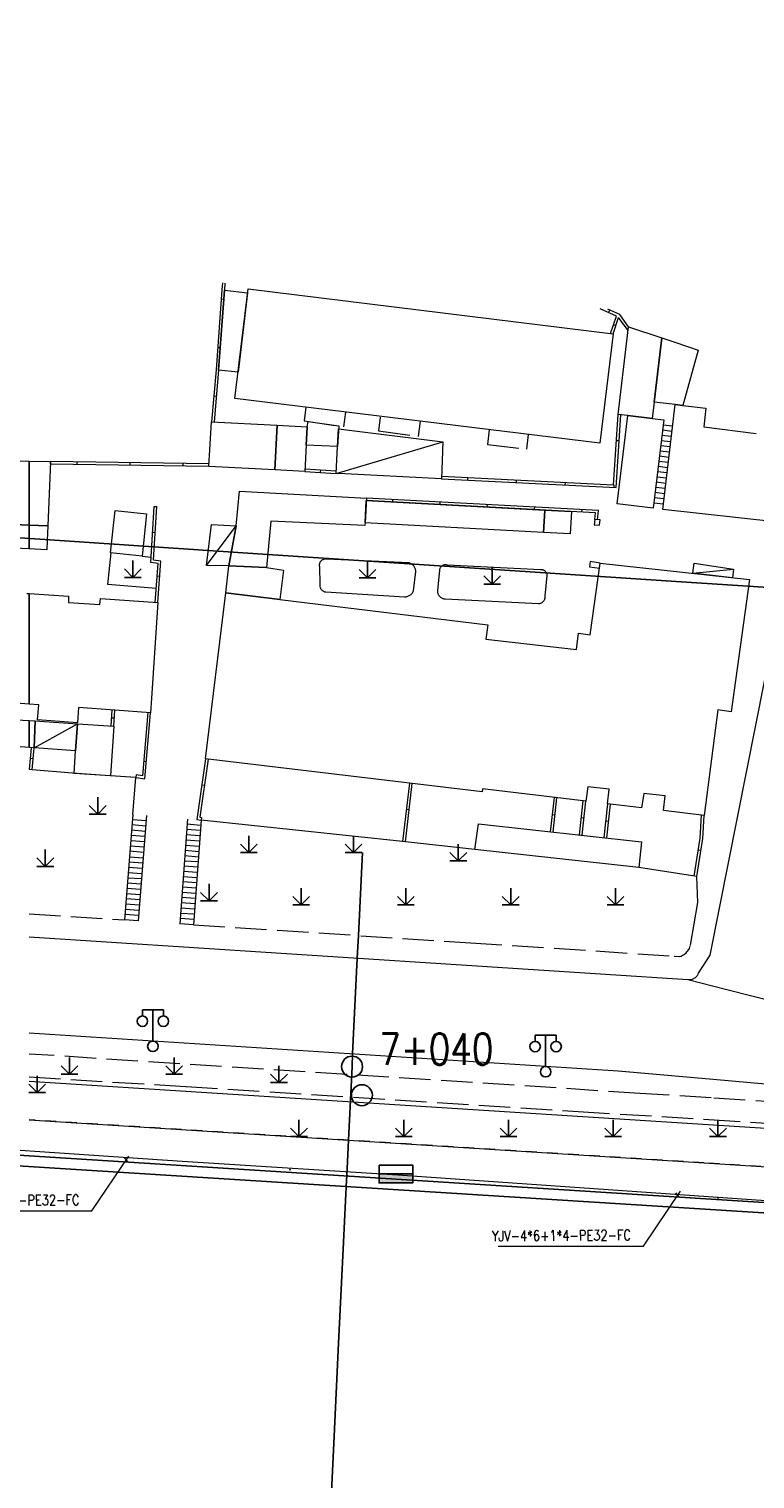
# Model space of a CAD drawing. Extents: x 39508475 to 39522402, y 3783947 to 3795549.
# Tile 135 of 256: x 39516000 to 39516069, y 3794000 to 3794138. Entities that reach past the tile are written whole.
import ezdxf
from ezdxf.enums import TextEntityAlignment as Align

# ---------------------------------------------------------------- set-up
doc = ezdxf.new("R2010")
doc.units = 0
doc.header["$PDSIZE"] = 0.2
doc.linetypes.add('X0', pattern=[4, 3, -1])
doc.linetypes.add('X6', pattern=[2, 1, -1])
doc.layers.get('0').update_dxf_attribs({"linetype": 'CONTINUOUS'})
for name, color, linetype in [('DLSS', 4, 'CONTINUOUS'), ('JCDL_DMX_F', 30, 'CONTINUOUS'), ('JCDL_JMDD_F', 231, 'CONTINUOUS'), ('JCDL_JMDX_F', 231, 'CONTINUOUS'), ('JCDL_JTD_F', 100, 'CONTINUOUS'), ('JMD', 6, 'CONTINUOUS'), ('SXSS', 5, 'CONTINUOUS'), ('ZBTZ', 3, 'CONTINUOUS'), ('zdh', 7, 'CONTINUOUS'), ('拆迁面积', 10, 'CONTINUOUS'), ('断面线', 2, 'CONTINUOUS')]:
    doc.layers.add(name, color=color, linetype=linetype)
for name, color, linetype, lineweight in [('JCDL_JMDX', 1, 'CONTINUOUS', 0), ('JCDL_ZBX', 3, 'CONTINUOUS', 0), ('JCDL_ZBX_F', 7, 'CONTINUOUS', 0), ('TEXTL_ZJ', 7, 'CONTINUOUS', 0), ('道路照明-管道', 40, 'CONTINUOUS', 18)]:
    doc.layers.add(name, color=color, linetype=linetype, lineweight=lineweight)
doc.styles.add('HZ', font='rs', dxfattribs={"width": 0.8, "bigfont": 'hztxt'})
doc.linetypes.add('FENCELINE2', pattern='A,6.35,-2.54,[132,ltypeshp.shx,S=2.54,R=0,X=-2.54,Y=0],-2.54,25.4', length=36.83)
doc.linetypes.add('X35', pattern='A,2,[150,AAA.SHX,S=1,R=0,X=0,Y=1],2,[177,AAA.SHX,S=1,R=0,X=0,Y=0.8],1e-09', length=4)
doc.linetypes.add('X4', pattern='A,0,-1e-09,[149,symbolx.shx,S=0.15,R=0,X=0,Y=0],-1.6', length=1.6)
doc.linetypes.add('ZIGZAG', pattern='A,0.00254,-5.08,[131,ltypeshp.shx,S=5.08,R=0,X=-5.08,Y=0],-10.16,[131,ltypeshp.shx,S=5.08,R=180,X=5.08,Y=0],-5.08', length=20.32254)

# ---------------------------------------------------------------- blocks, each defined once
blk = doc.blocks.new('5820000')
at = {"color": 0, "linetype": 'Continuous'}
blk.add_circle((0, 0), 1, dxfattribs=at)
blk = doc.blocks.new('9530003')
at = {"color": 0}
for p, q in [((0, 0), (0, 1.6)), ((-0.8, 0), (0.8, 0))]:
    blk.add_line(p, q, dxfattribs=at)
at = {"color": 0, "linetype": 'Continuous'}
for points in [[(0, 0), (-0.8, 0.8)], [(0, 0), (0.8, 0.8)]]:
    blk.add_lwpolyline(points, dxfattribs=at)
blk = doc.blocks.new('3521000')
at = {"color": 0}
for p, q in [((-1, 3.5), (1, 3.5)), ((0, 0.5), (0, 3.5))]:
    blk.add_line(p, q, dxfattribs=at)
at = {"color": 0, "linetype": 'Continuous', "flags": 128}
for points in [[(-1, 3.5), (-1, 2.9)], [(1, 3.5), (1, 2.9)]]:
    blk.add_lwpolyline(points, dxfattribs=at)
at = {"color": 0}
for centre in [(-1, 2.4), (1, 2.4), (0, 0)]:
    blk.add_circle(centre, 0.5, dxfattribs=at)
blk = doc.blocks.new('控制箱')
at = {"layer": '拆迁面积', "ltscale": 0.1}
blk.add_hatch(color=3, dxfattribs=at).paths.add_polyline_path([(39516847.8, 3790949.3), (39516847.8, 3790957.8), (39516815.7, 3790957.8), (39516815.7, 3790949.3)])
at = {"layer": '拆迁面积', "color": 3, "ltscale": 0.1}
blk.add_line((39516815.7, 3790957.8), (39516847.8, 3790957.8), dxfattribs=at)
blk.add_lwpolyline([(39516815.7, 3790966.3), (39516847.8, 3790966.3), (39516847.8, 3790949.3), (39516815.7, 3790949.3)], close=True, dxfattribs=at)

msp = doc.modelspace()

# ---------------------------------------------------------------- linework, layer by layer
at = {"linetype": 'Continuous', "flags": 128}
msp.add_lwpolyline([(39515581.71128, 3794138.44725), (39515608.5633, 3794132.0541), (39515624.18878, 3794132.70418), (39515663.58201, 3794124.34494), (39515740.33168, 3794111.60509), (39515847.91239, 3794096.93081), (39515860.36815, 3794099.11886), (39515941.3925, 3794093.73628), (39516021.36458, 3794088.37021), (39516061.28266, 3794085.73434), (39516141.43614, 3794080.4954), (39516181.64563, 3794077.73229), (39516221.74983, 3794074.77025), (39516254.8323, 3794070.85415), (39516262.23812, 3794071.55435), (39516342.04453, 3794063.96939), (39516394.30789, 3794055.60703)], dxfattribs=at)
at = {"layer": 'DLSS', "linetype": 'Continuous', "lineweight": 20}
for points in [[(39516062.875, 3794047.69101), (39516062.93994, 3794047.68282), (39516063.00532, 3794047.67953), (39516063.07078, 3794047.68078), (39516063.13599, 3794047.68655), (39516063.20064, 3794047.69682), (39516063.26443, 3794047.71154), (39516063.32705, 3794047.73065), (39516063.38819, 3794047.75404), (39516063.44757, 3794047.78161), (39516063.46986, 3794047.79371), (39516063.5049, 3794047.81322), (39516063.5599, 3794047.84872), (39516063.61231, 3794047.88795), (39516063.66188, 3794047.93071), (39516063.70838, 3794047.9768), (39516063.75157, 3794048.02599), (39516063.79125, 3794048.07806), (39516063.82723, 3794048.13275), (39516063.85934, 3794048.1898), (39516063.88743, 3794048.24894), (39516063.91099, 3794048.31), (39516065.028, 3794050.026), (39516072.841, 3794089.453)], [(39516000, 3794051.76859), (39516062.875, 3794047.69101)], [(39516065.29492, 3794038.14403), (39516056.24199, 3794038.95399), (39516000, 3794042.58718)], [(39516250, 3794023.67022), (39516238.79499, 3794024.626), (39516079.557, 3794036.86799), (39516065.29492, 3794038.14403)]]:
    msp.add_lwpolyline(points, dxfattribs=at)
at = {"layer": 'DLSS', "linetype": 'X6', "lineweight": 0}
for points in [[(39516064.45499, 3794030.17929), (39516000, 3794034.29681)], [(39516114.93674, 3794026.95441), (39516069.8592, 3794029.83406), (39516064.45499, 3794030.17929)]]:
    msp.add_lwpolyline(points, dxfattribs=at)
at = {"layer": 'JCDL_DMX_F', "color": 3, "linetype": 'X35', "lineweight": 0}
for points in [[(39516009.9205, 3794063.45963), (39516010.205, 3794066.994), (39516007.254, 3794067.16201), (39516004.161, 3794067.38399), (39516000.29241, 3794067.73001), (39516000, 3794067.75887)], [(39516063.133, 3794050.976), (39516063.828, 3794055.06), (39516063.744, 3794057.53201), (39516058.196, 3794058.38601), (39516042.548, 3794060.099), (39516035.64199, 3794060.879), (39516016.419, 3794062.91501)], [(39516000, 3794037.98782), (39516064.84232, 3794033.85218)], [(39516000, 3794034.29681), (39516064.45499, 3794030.17929)], [(39516064.84232, 3794033.85218), (39516115.14301, 3794030.64401)], [(39516064.45499, 3794030.17929), (39516114.93674, 3794026.95441)]]:
    msp.add_lwpolyline(points, dxfattribs=at)
at = {"layer": 'JCDL_JMDX', "color": 6, "linetype": 'Continuous', "lineweight": 0}
for points in [[(39516018.45591, 3794114.21111), (39516018.419, 3794113.538), (39516017.854, 3794105.919), (39516017.433, 3794100.927)], [(39516057.237, 3794110.021), (39516056.381, 3794111.179), (39516055.24398, 3794111.68915)], [(39516055.755, 3794109.33699), (39516056.28309, 3794110.89089)], [(39516039.38076, 3794095.50497), (39516056.03996, 3794094.65719), (39516056.48783, 3794101.61968)], [(39516061.42288, 3794100.52762), (39516060.53602, 3794100.63144)], [(39516061.30661, 3794099.5344), (39516060.41501, 3794099.63877)], [(39516061.36475, 3794100.03101), (39516060.47551, 3794100.13511)], [(39516029.32076, 3794096.01979), (39516039.49653, 3794099.02103)], [(39516061.13221, 3794098.04458), (39516060.2335, 3794098.14978)], [(39516061.19035, 3794098.54119), (39516060.294, 3794098.64611)], [(39516061.24848, 3794099.0378), (39516060.35451, 3794099.14244)], [(39516017.17254, 3794096.93553), (39516002.06264, 3794097.16241)], [(39516060.95782, 3794096.55475), (39516060.05199, 3794096.66078)], [(39516061.01595, 3794097.05136), (39516060.11249, 3794097.15712)], [(39516061.07408, 3794097.54797), (39516060.173, 3794097.65345)], [(39516026.338, 3794096.208), (39516029.32076, 3794096.01979)], [(39516060.78342, 3794095.06492), (39516059.87048, 3794095.17179)], [(39516060.84155, 3794095.56153), (39516059.93098, 3794095.66812)], [(39516060.89968, 3794096.05814), (39516059.99149, 3794096.16445)], [(39516060.60902, 3794093.57509), (39516059.68897, 3794093.68279)], [(39516060.66715, 3794094.0717), (39516059.74947, 3794094.17913)], [(39516060.72529, 3794094.56831), (39516059.80997, 3794094.67546)], [(39516012.305, 3794083.68901), (39516012.58801, 3794087.63999), (39516011.886, 3794087.72), (39516012.208, 3794092.853)], [(39516054.26987, 3794091.59282), (39516054.35599, 3794092.484), (39516032.20646, 3794093.66653)], [(39516060.55089, 3794093.07848), (39516059.62846, 3794093.18646)], [(39516016.94301, 3794087.237), (39516019.759, 3794091.02499)], [(39516063.37714, 3794086.47649), (39516067.234, 3794086.88499)], [(39516008.09681, 3794071.88008), (39516008.20021, 3794073.41175)], [(39516010.205, 3794066.994), (39516011.066, 3794066.86301), (39516011.59499, 3794073.172)], [(39516000.478, 3794069.805), (39516004.61745, 3794072.11497)], [(39516000.29241, 3794067.73001), (39516000.478, 3794069.805)], [(39516016.854, 3794068.757), (39516016.028, 3794062.968), (39516016.419, 3794062.91501)], [(39516036.30457, 3794066.4392), (39516035.64199, 3794060.879)], [(39516050.11781, 3794065.07352), (39516049.7599, 3794061.80105)], [(39516052.80531, 3794061.46796), (39516053.16001, 3794064.71099)], [(39516055.223, 3794064.46), (39516054.87104, 3794061.24203)], [(39516063.744, 3794057.53201), (39516064.324, 3794061.172), (39516064.447, 3794063.366)], [(39516011.09439, 3794061.84077), (39516009.79893, 3794061.94934)], [(39516011.13492, 3794062.3442), (39516009.83945, 3794062.45277)], [(39516011.17544, 3794062.84763), (39516009.87997, 3794062.9562)], [(39516016.34581, 3794061.90749), (39516015.05027, 3794062.01606)], [(39516016.3824, 3794062.41125), (39516015.08686, 3794062.51982)], [(39516011.01334, 3794060.8339), (39516009.71788, 3794060.94247)], [(39516011.05387, 3794061.33734), (39516009.7584, 3794061.44591)], [(39516016.23602, 3794060.3962), (39516014.94049, 3794060.50478)], [(39516016.27262, 3794060.89996), (39516014.97708, 3794061.00854)], [(39516016.30921, 3794061.40372), (39516015.01368, 3794061.5123)], [(39516010.88918, 3794059.29147), (39516009.59243, 3794059.38406)], [(39516010.93229, 3794059.82704), (39516009.63683, 3794059.93561)], [(39516010.97282, 3794060.33047), (39516009.67735, 3794060.43904)], [(39516016.16283, 3794059.38868), (39516014.8673, 3794059.49726)], [(39516016.19943, 3794059.89244), (39516014.90389, 3794060.00102)], [(39516010.76857, 3794057.79321), (39516009.47182, 3794057.88579)], [(39516010.80878, 3794058.29263), (39516009.51202, 3794058.38521)], [(39516010.84898, 3794058.79205), (39516009.55222, 3794058.88463)], [(39516016.056, 3794057.91801), (39516014.7593, 3794058.01058)], [(39516016.0923, 3794058.41771), (39516014.7956, 3794058.51028)], [(39516016.1286, 3794058.91741), (39516014.8319, 3794059.00998)], [(39516010.64797, 3794056.29494), (39516009.35121, 3794056.38753)], [(39516010.68817, 3794056.79437), (39516009.39142, 3794056.88695)], [(39516010.72837, 3794057.29379), (39516009.43162, 3794057.38637)], [(39516015.9471, 3794056.4189), (39516014.6504, 3794056.51148)], [(39516015.9834, 3794056.9186), (39516014.6867, 3794057.01118)], [(39516016.0197, 3794057.41831), (39516014.723, 3794057.51088)], [(39516010.56756, 3794055.2961), (39516009.27081, 3794055.38868)], [(39516010.60776, 3794055.79552), (39516009.31101, 3794055.8881)], [(39516015.8382, 3794054.9198), (39516014.5415, 3794055.01238)], [(39516015.8745, 3794055.41951), (39516014.5778, 3794055.51208)], [(39516015.9108, 3794055.91921), (39516014.6141, 3794056.01178)], [(39516010.44696, 3794053.79784), (39516009.1502, 3794053.89042)], [(39516010.48716, 3794054.29726), (39516009.19041, 3794054.38984)], [(39516010.52736, 3794054.79668), (39516009.23061, 3794054.88926)], [(39516015.7656, 3794053.9204), (39516014.4689, 3794054.01298)], [(39516015.8019, 3794054.4201), (39516014.5052, 3794054.51268)], [(39516015.7293, 3794053.4207), (39516014.4326, 3794053.51328)]]:
    msp.add_lwpolyline(points, dxfattribs=at)
at = {"layer": 'JCDL_JMDX', "color": 6, "linetype": 'X0', "lineweight": 0}
for points in [[(39516026.41678, 3794102.32958), (39516026.25699, 3794101.02499), (39516030.06, 3794100.479), (39516030.22946, 3794101.86261)], [(39516033.53378, 3794101.39858), (39516033.374, 3794100.094), (39516037.17701, 3794099.548), (39516037.35362, 3794100.99006)], [(39516043.93706, 3794100.18373), (39516043.765, 3794098.779), (39516047.522, 3794098.33899), (39516047.69161, 3794099.72387)]]:
    msp.add_lwpolyline(points, dxfattribs=at)
at = {"layer": 'JCDL_JMDX_F', "linetype": 'Continuous', "lineweight": 0}
for points in [[(39516018.70535, 3794114.19401), (39516018.66849, 3794113.52191), (39516018.10322, 3794105.89926), (39516017.68281, 3794100.9142)], [(39516018.35565, 3794112.68382), (39516018.60497, 3794112.66533)], [(39516055.50162, 3794109.36836), (39516056.07109, 3794111.04404), (39516054.52312, 3794111.73857)], [(39516055.41392, 3794111.6129), (39516055.31158, 3794111.38481)], [(39516057.19385, 3794109.6588), (39516056.28309, 3794110.89089)], [(39516056.01904, 3794110.11394), (39516055.78234, 3794110.19439)], [(39516018.01203, 3794108.04998), (39516018.26134, 3794108.0315)], [(39516017.64309, 3794103.41816), (39516017.89221, 3794103.39715)], [(39516039.38899, 3794095.75488), (39516055.80631, 3794094.9194), (39516056.23835, 3794101.63573)], [(39516056.32735, 3794099.12484), (39516056.07786, 3794099.14089)], [(39516017.15624, 3794096.68575), (39516002.05185, 3794096.91254), (39516002.06264, 3794097.16241)], [(39516004.56236, 3794097.12488), (39516004.55861, 3794096.87491)], [(39516009.61759, 3794097.04897), (39516009.61384, 3794096.799)], [(39516014.67282, 3794096.97306), (39516014.66907, 3794096.72309)], [(39516026.3511, 3794096.45767), (39516029.33428, 3794096.26943)], [(39516027.82938, 3794096.11389), (39516027.84513, 3794096.36339)], [(39516041.87753, 3794095.37791), (39516041.89023, 3794095.62759)], [(39516046.53591, 3794095.14085), (39516046.54862, 3794095.39053)], [(39516051.19429, 3794094.90379), (39516051.207, 3794095.15346)], [(39516055.85268, 3794094.66672), (39516055.86538, 3794094.9164)], [(39516012.05564, 3794083.70687), (39516012.32152, 3794087.41875), (39516011.62161, 3794087.49851), (39516011.95849, 3794092.86865), (39516012.208, 3794092.853)], [(39516054.02103, 3794091.61687), (39516054.08205, 3794092.24827), (39516032.19313, 3794093.41688)], [(39516034.7029, 3794093.53325), (39516034.68957, 3794093.2836)], [(39516039.21558, 3794093.29232), (39516039.20225, 3794093.04268)], [(39516043.72825, 3794093.0514), (39516043.71493, 3794092.80175)], [(39516048.24093, 3794092.81047), (39516048.2276, 3794092.56083)], [(39516052.75361, 3794092.56955), (39516052.74028, 3794092.31991)], [(39516054.506, 3794091.57), (39516054.00832, 3794091.6181), (39516053.95932, 3794091.11105), (39516054.45699, 3794091.06301), (39516054.506, 3794091.57)], [(39516012.05148, 3794090.3579), (39516011.80197, 3794090.37355)], [(39516054.51901, 3794087.46101), (39516053.557, 3794087.591), (39516053.49009, 3794087.09549), (39516054.44991, 3794086.96579), (39516054.51901, 3794087.46101)], [(39516012.48361, 3794086.18262), (39516012.23425, 3794086.20048)], [(39516007.84738, 3794071.89692), (39516007.95078, 3794073.42859)], [(39516011.34559, 3794073.18961), (39516010.83921, 3794067.15039), (39516010.24261, 3794067.24116), (39516010.205, 3794066.994)], [(39516008.14851, 3794072.64592), (39516007.89908, 3794072.66275)], [(39516000.04361, 3794067.75457), (39516000.22867, 3794069.82362)], [(39516000.38521, 3794068.76751), (39516000.1362, 3794068.78978)], [(39516011.20212, 3794068.48641), (39516010.95299, 3794068.5073)], [(39516017.10231, 3794068.72741), (39516016.31106, 3794063.18192), (39516016.45257, 3794063.16274), (39516016.419, 3794062.91501)], [(39516016.50087, 3794066.28207), (39516016.74836, 3794066.24675)], [(39516036.55281, 3794066.40962), (39516035.89042, 3794060.85094)], [(39516050.36607, 3794065.04393), (39516050.00842, 3794061.77387)], [(39516052.55679, 3794061.49514), (39516052.91175, 3794064.74058)], [(39516009.9205, 3794063.45963), (39516009.11, 3794053.391)], [(39516011.21631, 3794063.35532), (39516010.40581, 3794053.28669)], [(39516036.00875, 3794063.95676), (39516036.257, 3794063.92718)], [(39516049.93886, 3794063.43728), (39516050.18738, 3794063.4101)], [(39516055.47123, 3794064.4302), (39516055.11956, 3794061.21485)], [(39516063.49691, 3794057.57004), (39516064.0751, 3794061.19874), (39516064.19826, 3794063.39548)], [(39516015.12241, 3794063.00919), (39516014.39642, 3794053.01519)], [(39516016.419, 3794062.91501), (39516015.693, 3794052.921)], [(39516052.98266, 3794063.08948), (39516052.73414, 3794063.11666)], [(39516055.04702, 3794062.85101), (39516055.29554, 3794062.82383)], [(39516064.13739, 3794060.00086), (39516063.8905, 3794060.0402)], [(39516010.40675, 3794053.29842), (39516009.11, 3794053.391)], [(39516015.693, 3794052.921), (39516014.3963, 3794053.01358)]]:
    msp.add_lwpolyline(points, dxfattribs=at)
at = {"layer": 'JCDL_ZBX', "color": 114, "linetype": 'Continuous', "lineweight": 0, "true_color": 0x009944}
for points in [[(39516012.14975, 3794085.02072), (39516007.51356, 3794085.41035), (39516007.84956, 3794088.43731)], [(39516010.80414, 3794088.12537), (39516011.65522, 3794088.03422)], [(39516028.37099, 3794087.82001), (39516028.31626, 3794087.82639), (39516028.26113, 3794087.82707), (39516028.2062, 3794087.82246), (39516028.15196, 3794087.8126), (39516028.09891, 3794087.7976), (39516028.04755, 3794087.77758), (39516027.99834, 3794087.75273), (39516027.95173, 3794087.72328), (39516027.91824, 3794087.69735), (39516027.90817, 3794087.6895), (39516027.86804, 3794087.65171), (39516027.83171, 3794087.61024), (39516027.79953, 3794087.56548), (39516027.77178, 3794087.51785), (39516027.74873, 3794087.46777), (39516027.73057, 3794087.41572), (39516027.71749, 3794087.36217), (39516027.7096, 3794087.30761), (39516027.70698, 3794087.25254), (39516027.70964, 3794087.19748), (39516027.718, 3794087.14301), (39516027.75689, 3794085.41805), (39516027.75314, 3794085.36189), (39516027.75463, 3794085.3056), (39516027.76094, 3794085.24965), (39516027.77204, 3794085.19445), (39516027.78782, 3794085.1404), (39516027.80819, 3794085.08791), (39516027.83298, 3794085.03736), (39516027.86203, 3794084.98912), (39516027.8951, 3794084.94355), (39516027.93375, 3794084.8994), (39516027.97234, 3794084.86175), (39516028.01594, 3794084.82612), (39516028.06243, 3794084.79436), (39516028.11148, 3794084.76671), (39516028.16272, 3794084.74337), (39516028.21577, 3794084.72451), (39516028.27025, 3794084.71028), (39516028.32579, 3794084.70117), (39516035.83101, 3794084.23799), (39516035.90083, 3794084.2373), (39516035.97049, 3794084.24241), (39516036.03955, 3794084.25285), (39516036.10761, 3794084.26856), (39516036.17426, 3794084.28945), (39516036.23911, 3794084.31539), (39516036.30178, 3794084.34624), (39516036.36482, 3794084.38397), (39516036.41909, 3794084.42188), (39516036.47306, 3794084.46623), (39516036.52345, 3794084.51459), (39516036.56999, 3794084.56667), (39516036.61239, 3794084.62217), (39516036.65041, 3794084.68077), (39516036.68382, 3794084.74211), (39516036.712, 3794084.806), (39516036.91299, 3794086.666), (39516036.90885, 3794086.73371), (39516036.89888, 3794086.80083), (39516036.88362, 3794086.86695), (39516036.86315, 3794086.93164), (39516036.8376, 3794086.99451), (39516036.80714, 3794087.05514), (39516036.77196, 3794087.11316), (39516036.74139, 3794087.15561), (39516036.73228, 3794087.16821), (39516036.68835, 3794087.21992), (39516036.64044, 3794087.26798), (39516036.58887, 3794087.31209), (39516036.53396, 3794087.35195), (39516036.47606, 3794087.38733), (39516036.41552, 3794087.41799), (39516036.35275, 3794087.44374), (39516036.288, 3794087.464), (39516028.37099, 3794087.82001)], [(39516039.904, 3794087.258), (39516039.85175, 3794087.27312), (39516039.79814, 3794087.28249), (39516039.74387, 3794087.28647), (39516039.68947, 3794087.28501), (39516039.63548, 3794087.27811), (39516039.58246, 3794087.26586), (39516039.53093, 3794087.24838), (39516039.4814, 3794087.22583), (39516039.45596, 3794087.21128), (39516039.43437, 3794087.19845), (39516039.39031, 3794087.16651), (39516039.34966, 3794087.13032), (39516039.31283, 3794087.09026), (39516039.28018, 3794087.04672), (39516039.25205, 3794087.00013), (39516039.22872, 3794086.95097), (39516039.21041, 3794086.89972), (39516039.19731, 3794086.8469), (39516039.19001, 3794086.793), (39516038.991, 3794084.828), (39516038.99099, 3794084.76815), (39516038.99601, 3794084.70851), (39516039.00566, 3794084.64943), (39516039.01986, 3794084.59128), (39516039.03853, 3794084.53441), (39516039.06157, 3794084.47916), (39516039.08882, 3794084.42586), (39516039.12013, 3794084.37484), (39516039.15531, 3794084.32641), (39516039.18369, 3794084.29302), (39516039.19414, 3794084.28086), (39516039.2364, 3794084.23846), (39516039.28182, 3794084.19947), (39516039.33013, 3794084.16412), (39516039.38103, 3794084.13263), (39516039.43423, 3794084.10519), (39516039.4894, 3794084.08197), (39516039.54621, 3794084.06309), (39516039.60431, 3794084.04869), (39516039.66335, 3794084.03884), (39516039.723, 3794084.034), (39516048.63999, 3794083.58), (39516048.69803, 3794083.58659), (39516048.75522, 3794083.5985), (39516048.81119, 3794083.61524), (39516048.86554, 3794083.63668), (39516048.91786, 3794083.66266), (39516048.96779, 3794083.693), (39516049.01495, 3794083.72748), (39516049.05901, 3794083.76584), (39516049.09236, 3794083.80037), (39516049.09965, 3794083.80782), (39516049.13656, 3794083.85309), (39516049.1695, 3794083.90135), (39516049.19821, 3794083.95223), (39516049.22248, 3794084.00536), (39516049.24215, 3794084.06037), (39516049.25707, 3794084.11686), (39516049.26713, 3794084.17441), (39516049.27226, 3794084.2326), (39516049.27201, 3794084.29101), (39516049.471, 3794086.256), (39516049.46836, 3794086.30955), (39516049.46019, 3794086.36256), (39516049.447, 3794086.41455), (39516049.4289, 3794086.46504), (39516049.40606, 3794086.51357), (39516049.37869, 3794086.55969), (39516049.34704, 3794086.60299), (39516049.3114, 3794086.64307), (39516049.29448, 3794086.65905), (39516049.27209, 3794086.67957), (39516049.22948, 3794086.71214), (39516049.18395, 3794086.74049), (39516049.13592, 3794086.76436), (39516049.08583, 3794086.78354), (39516049.03414, 3794086.79784), (39516048.98132, 3794086.80715), (39516048.92785, 3794086.81136), (39516048.87422, 3794086.81045), (39516048.821, 3794086.804), (39516039.904, 3794087.258)]]:
    msp.add_lwpolyline(points, dxfattribs=at)
at = {"layer": 'JCDL_ZBX', "color": 114, "linetype": 'X4', "lineweight": 0, "true_color": 0x009944}
for points in [[(39516062.875, 3794047.69101), (39516066.62012, 3794046.74255)], [(39516066.62012, 3794046.74255), (39516071.258, 3794045.568)]]:
    msp.add_lwpolyline(points, dxfattribs=at)
at = {"layer": 'JCDL_ZBX_F', "color": 114, "linetype": 'X0', "lineweight": 0, "true_color": 0x009944}
for points in [[(39516000, 3794053.96586), (39516009.11, 3794053.391)], [(39516015.693, 3794052.921), (39516042.13695, 3794051.19829), (39516061.5957, 3794049.93064), (39516062.112, 3794049.897), (39516062.23875, 3794049.9394), (39516062.3547, 3794049.98922), (39516062.44632, 3794050.03859), (39516062.52743, 3794050.08952), (39516062.57687, 3794050.12362), (39516062.71797, 3794050.24219), (39516062.7991, 3794050.32642), (39516062.88285, 3794050.42822), (39516063.04248, 3794050.66358), (39516063.11428, 3794050.90108)], [(39516065.10943, 3794036.3851), (39516058.29667, 3794036.82419), (39516000, 3794040.58148)], [(39516000, 3794038.41286), (39516014.9968, 3794037.46645), (39516038.94915, 3794035.95488), (39516052.42235, 3794035.10462), (39516064.89141, 3794034.31772)], [(39516064.89141, 3794034.31772), (39516092.84194, 3794032.55383), (39516108.194, 3794031.585), (39516108.29101, 3794033.602), (39516065.10943, 3794036.3851)]]:
    msp.add_lwpolyline(points, dxfattribs=at)
at = {"layer": 'JMD', "color": 6, "linetype": 'Continuous', "lineweight": 0}
for points in [[(39516020.85865, 3794113.24645), (39516019.95298, 3794105.66815), (39516018.10248, 3794105.88931), (39516018.66749, 3794113.50831), (39516020.85865, 3794113.24645)], [(39516054.50001, 3794098.89), (39516019.653, 3794103.15801), (39516020.907, 3794113.651), (39516055.755, 3794109.33699), (39516054.50001, 3794098.89)], [(39516057.237, 3794110.021), (39516060.40696, 3794108.9695), (39516059.67585, 3794102.83299), (39516059.48878, 3794101.26281), (39516057.16674, 3794101.53945), (39516056.23966, 3794101.6499), (39516057.237, 3794110.021)], [(39516060.40696, 3794108.9695), (39516061.74701, 3794108.525), (39516063.884, 3794107.78399), (39516062.41807, 3794102.50235), (39516061.665, 3794102.596), (39516059.67585, 3794102.83299), (39516060.40696, 3794108.9695)], [(39516060.493, 3794092.58399), (39516061.665, 3794102.596), (39516062.41807, 3794102.50235), (39516064.6, 3794102.23101), (39516064.404, 3794100.479), (39516069.40301, 3794099.84199)], [(39516023.67573, 3794100.60702), (39516023.458, 3794096.359), (39516017.15599, 3794096.682), (39516017.433, 3794100.927), (39516023.67573, 3794100.60702)], [(39516026.46943, 3794098.71417), (39516026.338, 3794096.208), (39516023.458, 3794096.359), (39516023.67573, 3794100.60702), (39516026.56075, 3794100.45576), (39516026.46943, 3794098.71417)], [(39516029.56269, 3794100.5504), (39516029.45992, 3794098.59065), (39516026.46943, 3794098.71417), (39516026.56075, 3794100.45576), (39516026.63898, 3794100.97015), (39516029.56269, 3794100.5504)], [(39516057.16674, 3794101.53945), (39516059.48878, 3794101.26281), (39516060.59652, 3794101.12776), (39516059.57002, 3794092.707), (39516056.14099, 3794093.125), (39516057.16674, 3794101.53945)], [(39516039.49653, 3794099.02103), (39516039.38076, 3794095.50497), (39516029.555, 3794096.00501), (39516029.32076, 3794096.01979), (39516029.45992, 3794098.59065), (39516029.54818, 3794100.2738), (39516039.49653, 3794099.02103)], [(39516000, 3794097.19338), (39516000, 3794091.07815), (39515997.051, 3794091.19), (39515997.66329, 3794097.22847), (39516000, 3794097.19338)], [(39516002.06264, 3794097.16241), (39516001.79699, 3794091.00999), (39516000, 3794091.07815), (39516000, 3794097.19338), (39516002.06264, 3794097.16241)], [(39516032.20646, 3794093.66653), (39516032.08, 3794091.29799), (39516032.062, 3794091.03999), (39516023.071, 3794091.458), (39516022.665, 3794087.04601), (39516019.077, 3794087.179), (39516019.759, 3794091.02499), (39516020.079, 3794094.314), (39516032.20646, 3794093.66653)], [(39516010.80414, 3794088.12537), (39516007.78601, 3794088.44402), (39516008.20999, 3794092.46), (39516011.23, 3794092.159), (39516010.80414, 3794088.12537)], [(39516049.22937, 3794092.50735), (39516049.11501, 3794090.365), (39516032.08, 3794091.29799), (39516032.19313, 3794093.41689), (39516049.22937, 3794092.50735)], [(39516051.66999, 3794090.25499), (39516049.11501, 3794090.365), (39516049.22937, 3794092.50735), (39516051.78297, 3794092.37101), (39516051.66999, 3794090.25499)], [(39516071.493, 3794091.34701), (39516060.493, 3794092.58399)], [(39516000, 3794091.07815), (39516000, 3794088.80361), (39515975.89694, 3794089.85592), (39515975.97856, 3794091.72522), (39515980.91096, 3794091.50986), (39515986.98399, 3794091.445), (39515997.051, 3794091.19), (39516000, 3794091.07815)], [(39516001.74662, 3794089.62626), (39516001.70899, 3794088.729), (39516000, 3794088.80361), (39516000, 3794091.07815), (39516001.79699, 3794091.00999), (39516001.74662, 3794089.62626)], [(39516019.759, 3794091.02499), (39516019.077, 3794087.179), (39516016.94301, 3794087.237), (39516017.422, 3794091.146), (39516019.759, 3794091.02499)], [(39516064.447, 3794063.366), (39516060.557, 3794063.82699), (39516060.7212, 3794065.23738), (39516058.70001, 3794065.44401), (39516058.45499, 3794064.07201), (39516055.223, 3794064.46), (39516055.38582, 3794065.85853), (39516053.329, 3794066.09799), (39516053.16001, 3794064.71099), (39516043.3004, 3794065.88591), (39516043.26746, 3794065.60948), (39516016.854, 3794068.757), (39516018.79699, 3794084.61199), (39516023.95366, 3794083.98369), (39516043.78801, 3794081.567), (39516043.62, 3794080.206), (39516052.251, 3794079.206), (39516052.443, 3794080.75599), (39516053.563, 3794080.608), (39516054.51901, 3794087.46101), (39516068.762, 3794085.878), (39516067.037, 3794073.266), (39516065.76001, 3794073.441), (39516064.447, 3794063.366)], [(39516023.95366, 3794083.98369), (39516018.79699, 3794084.61199), (39516019.077, 3794087.179), (39516022.665, 3794087.04601), (39516024.294, 3794086.777), (39516023.95366, 3794083.98369)], [(39516063.48499, 3794087.447), (39516067.234, 3794086.88499), (39516067.14209, 3794086.05804), (39516063.37714, 3794086.47649), (39516063.48499, 3794087.447)], [(39515999.79564, 3794084.56474), (39516000, 3794084.55131), (39516000, 3794073.99085), (39515997.55053, 3794074.16384)], [(39516003.757, 3794083.697), (39516006.76909, 3794083.48511), (39516006.811, 3794084.081), (39516012.305, 3794083.68901), (39516011.68956, 3794074.57256), (39516011.59499, 3794073.172), (39516008.20021, 3794073.41175), (39516004.72733, 3794073.65701), (39516004.624, 3794072.21199), (39516000.82, 3794072.479), (39516000.92344, 3794073.92564), (39516000, 3794073.99085), (39516000, 3794084.55131), (39516003.763, 3794084.304), (39516003.757, 3794083.697)], [(39516000, 3794072.41725), (39516000, 3794069.8407), (39515985.092, 3794070.95399), (39515980.08929, 3794071.24555), (39515980.18845, 3794073.42829), (39516000, 3794072.41725)], [(39516000.57301, 3794072.38801), (39516000.478, 3794069.805), (39516000, 3794069.8407), (39516000, 3794072.41725), (39516000.57301, 3794072.38801)], [(39516004.61745, 3794072.11497), (39516004.44344, 3794069.5373), (39516000.478, 3794069.805), (39516000.57301, 3794072.38801), (39516004.61745, 3794072.11497)], [(39516004.44344, 3794069.5373), (39516004.61745, 3794072.11497), (39516008.09681, 3794071.88008), (39516007.77629, 3794067.13227), (39516004.29741, 3794067.3742), (39516004.44344, 3794069.5373)], [(39516058.45618, 3794060.84991), (39516058.196, 3794058.38601), (39516042.548, 3794060.099), (39516042.903, 3794062.551), (39516058.45618, 3794060.84991)]]:
    msp.add_lwpolyline(points, dxfattribs=at)
at = {"layer": 'SXSS', "color": 6, "linetype": 'FENCELINE2', "ltscale": 0.1, "flags": 128}
msp.add_lwpolyline([(39516403.52412, 3794000.9537), (39516386.56732, 3794001.84839, -0.009266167), (39516386.53035, 3794001.85103), (39516329.44035, 3794006.99025), (39516256.6415, 3794013.52084), (39516249.93638, 3794013.94832, -0.001819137), (39516249.92912, 3794013.94881), (39516139.16313, 3794021.82016), (39516132.23732, 3794022.04759), (39516131.84325, 3794021.96506), (39516130.04801, 3794021.43369), (39516128.59317, 3794020.81146), (39516127.43744, 3794020.17613), (39516126.53048, 3794019.57777, -0.037472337), (39516126.39973, 3794019.50492), (39516124.75791, 3794018.74522, -0.050394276), (39516124.56786, 3794018.67955), (39516123.09375, 3794018.33133, -0.03514058), (39516122.95519, 3794018.30872), (39516120.945, 3794018.12434, -0.045193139), (39516120.7646, 3794018.12413), (39516118.25286, 3794018.34873, -0.040165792), (39516118.09475, 3794018.37578), (39516116.62706, 3794018.75016, -0.03011735), (39516116.51244, 3794018.78688), (39516115.10036, 3794019.33488, -0.035140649), (39516114.97337, 3794019.39473), (39516113.21231, 3794020.3814, -0.001691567), (39516113.20642, 3794020.38473), (39516111.60394, 3794021.29686), (39516109.27567, 3794022.28979), (39516107.78302, 3794022.75493), (39516106.55567, 3794023.04508), (39516105.99008, 3794023.15084), (39516064.03569, 3794025.80347), (39515999.9369, 3794029.8562), (39515930.45469, 3794034.24931), (39515849.84314, 3794039.34608), (39515848.5655, 3794038.43297, -0.02477392), (39515848.48218, 3794038.37944), (39515846.27655, 3794037.11236, -0.022835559), (39515846.19539, 3794037.07055), (39515845.03886, 3794036.53998, -0.017125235), (39515844.97568, 3794036.51357), (39515843.48814, 3794035.9509, -0.020931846), (39515843.40869, 3794035.9246), (39515841.57364, 3794035.40108, -0.022835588), (39515841.48479, 3794035.38007), (39515839.60964, 3794035.02609, -0.020953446), (39515839.52674, 3794035.01401), (39515837.61743, 3794034.81708, -0.039095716), (39515837.46133, 3794034.81324), (39515835.94335, 3794034.89457, -0.055497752), (39515835.72502, 3794034.93079), (39515832.37688, 3794035.87651, -0.037694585), (39515832.23548, 3794035.92823), (39515830.64937, 3794036.64798, -0.043984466), (39515830.49645, 3794036.7343), (39515826.915, 3794039.1941, -0.041887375), (39515826.78553, 3794039.29999), (39515825.74263, 3794040.30978, -0.027261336), (39515825.66859, 3794040.38973), (39515824.44849, 3794041.86052), (39515802.77608, 3794044.0149, -0.004272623), (39515802.75909, 3794044.01674), (39515749.88409, 3794050.18708, -0.009984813), (39515749.84452, 3794050.1925), (39515666.89352, 3794063.24816, -0.009558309), (39515666.85588, 3794063.25482), (39515645.49688, 3794067.45882, -0.004685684), (39515645.47852, 3794067.46261), (39515606.68314, 3794075.85672), (39515601.39389, 3794076.34076), (39515591.85611, 3794076.29201, -0.046283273), (39515591.67208, 3794076.30813), (39515585.43382, 3794077.4426), (39515584.11114, 3794071.73908, -0.410972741), (39515582.92189, 3794070.98841), (39515576.0764, 3794072.49621), (39515574.80668, 3794066.84479, -0.412104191), (39515573.61884, 3794066.08676), (39515565.74062, 3794067.79722)], format="xyb", dxfattribs=at)
at = {"layer": 'SXSS', "flags": 128}
msp.add_lwpolyline([(39516256.718, 3794014.518), (39516250, 3794014.94629), (39516139.215, 3794022.819), (39516132.15, 3794023.051), (39516131.59844, 3794022.93548), (39516129.70834, 3794022.37604), (39516128.15462, 3794021.71152), (39516126.92039, 3794021.03304), (39516125.97978, 3794020.41247), (39516124.33796, 3794019.65277), (39516122.86385, 3794019.30454), (39516120.85366, 3794019.12016), (39516118.34192, 3794019.34475), (39516116.87423, 3794019.71913), (39516115.46215, 3794020.26714), (39516113.70109, 3794021.25381), (39516112.04887, 3794022.19425), (39516109.62145, 3794023.22946), (39516108.04713, 3794023.72005), (39516106.76273, 3794024.02369), (39516106.114, 3794024.14501), (39516064.09879, 3794026.80147), (39516000, 3794030.85421), (39515930.51779, 3794035.24731)], dxfattribs=at)
at = {"layer": 'zdh', "color": 1}
for p in [(39516024.92, 3794029.53, 36.553), (39516065.761, 3794026.846, 36.565)]:
    msp.add_point(p, dxfattribs=at)
at = {"layer": '断面线', "color": 1, "flags": 128}
msp.add_lwpolyline([(39516024.65992, 3793911.76073), (39516024.65992, 3793911.76073), (39516025.05338, 3793919.89278), (39516025.44003, 3793927.88404), (39516025.7099, 3793933.46168), (39516026.0145, 3793939.75715), (39516026.17827, 3793943.142), (39516026.22036, 3793944.01194), (39516026.68917, 3793953.70125), (39516027.17682, 3793963.77999), (39516027.6714, 3793974.00194), (39516028.15295, 3793983.95463), (39516028.61266, 3793993.45588), (39516029.1267, 3794004.08016), (39516029.55732, 3794012.98017), (39516030.02335, 3794022.61199), (39516030.31047, 3794028.54622), (39516030.32935, 3794028.93659), (39516030.49445, 3794032.34876), (39516030.83456, 3794039.37821), (39516030.89327, 3794040.5915), (39516031.33573, 3794049.7364), (39516031.44018, 3794051.89514), (39516031.82336, 3794059.81475)], dxfattribs=at)
at = {"layer": '断面线'}
msp.add_circle((39516030.83456, 3794039.37821), 1, dxfattribs=at)
at = {"layer": '道路照明-管道', "color": 0, "ltscale": 0.1}
for p, q in [((39516006.00807, 3794025.60571), (39516009.53506, 3794030.8434)), ((39516009.43471, 3794030.28361), (39516009.10108, 3794030.70546)), ((39516058.64966, 3794022.2418), (39516062.17665, 3794027.47949)), ((39516062.0763, 3794026.9197), (39516061.74267, 3794027.34155)), ((39515992.14011, 3794025.60142), (39516006.00959, 3794025.60142)), ((39516044.7817, 3794022.23751), (39516058.65118, 3794022.23751))]:
    msp.add_line(p, q, dxfattribs=at)
at = {"layer": '道路照明-管道', "linetype": 'ZIGZAG', "ltscale": 0.05, "flags": 128}
msp.add_lwpolyline([(39515588.84382, 3794079.28821), (39515592.76569, 3794078.12732), (39515602.44933, 3794077.88547), (39515612.52031, 3794076.19251), (39515635.05944, 3794070.91086), (39515666.74966, 3794064.5616), (39515685.51412, 3794061.74882), (39515706.73046, 3794058.36018), (39515734.00909, 3794054.05165), (39515752.92671, 3794051.23719), (39515784.12915, 3794047.74835), (39515825.75289, 3794042.95263), (39515827.85179, 3794040.08653), (39515831.24105, 3794037.47451), (39515832.40309, 3794036.50711), (39515838.89115, 3794036.07177), (39515843.78136, 3794037.23268), (39515847.2675, 3794039.11913), (39515850.04279, 3794040.81235), (39515885.65478, 3794038.48513), (39515923.93885, 3794035.86565), (39515940.96421, 3794035.03829), (39515985.53584, 3794032.32516), (39516014.61661, 3794030.34204), (39516035.2174, 3794029.03154), (39516086.2937, 3794025.49656), (39516105.25981, 3794024.42838), (39516107.92283, 3794024.13816), (39516112.08678, 3794022.54193), (39516115.42762, 3794020.55874), (39516118.7685, 3794019.44623), (39516121.62516, 3794019.39786), (39516124.48183, 3794019.9783), (39516127.09641, 3794021.52614), (39516130.75023, 3794022.97744), (39516135.73731, 3794023.2193), (39516160.54599, 3794021.66856), (39516184.48928, 3794020.01657), (39516211.8218, 3794017.97931), (39516234.60107, 3794016.47972), (39516272.34745, 3794013.33032), (39516286.22296, 3794012.55105), (39516337.17756, 3794007.89396), (39516384.70085, 3794003.31284), (39516387.17865, 3794003.06531), (39516386.68307, 3794006.90213), (39516376.47363, 3794008.17705)], dxfattribs=at)

# ---------------------------------------------------------------- block references
at = {"layer": 'JCDL_JMDD_F'}
for p in [(39516011.82499, 3794041.31299), (39516049.314, 3794038.888)]:
    msp.add_blockref('3521000', p, dxfattribs=at)
at = {"layer": 'JCDL_JTD_F'}
msp.add_blockref('5820000', (39516031.776, 3794036.65), dxfattribs=at)
at = {"layer": 'ZBTZ'}
for p in [(39516009.9056, 3794086.09347), (39516032.3011, 3794086.0326), (39516044.21998, 3794085.4332), (39516006.55445, 3794063.49745), (39516020.98275, 3794059.81475), (39516030.98125, 3794059.81475), (39516040.97975, 3794059.01475), (39516001.55525, 3794058.49825), (39516017.1835, 3794055.2155), (39516025.982, 3794054.8155), (39516035.9805, 3794054.8155), (39516045.979, 3794054.8155), (39516055.9775, 3794054.8155), (39516003.8639, 3794038.6509), (39516013.8624, 3794038.6509), (39516000.77545, 3794036.90375), (39516023.8609, 3794037.8509), (39516025.7717, 3794032.7045), (39516035.7702, 3794032.7045), (39516045.76868, 3794032.70452), (39516055.76715, 3794032.70455), (39516065.76565, 3794032.70455)]:
    msp.add_blockref('9530003', p, dxfattribs=at)
at = {"layer": '拆迁面积', "color": 3, "xscale": 0.1000000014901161, "yscale": 0.1000000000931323, "zscale": 0.1}
msp.add_blockref('控制箱', (35564351.78568, 3414933.35159), dxfattribs=at)

# ---------------------------------------------------------------- texts
at = {"layer": 'TEXTL_ZJ', "style": 'HZ', "width": 0.8}
for p in [(39515991.5531, 3794025.7687), (39516044.19469, 3794022.40479)]:
    msp.add_text('YJV-4*6+1*4-PE32-FC', height=1, rotation=0.4259321, dxfattribs=at).set_placement(p, align=Align.BOTTOM_LEFT)
at = {"layer": '断面线', "linetype": 'Continuous', "style": 'HZ', "width": 0.8}
msp.add_text('7+040', height=3, dxfattribs=at).set_placement((39516044.32652, 3794041.05597), align=Align.MIDDLE_RIGHT)

doc.saveas('drawing.dxf')
